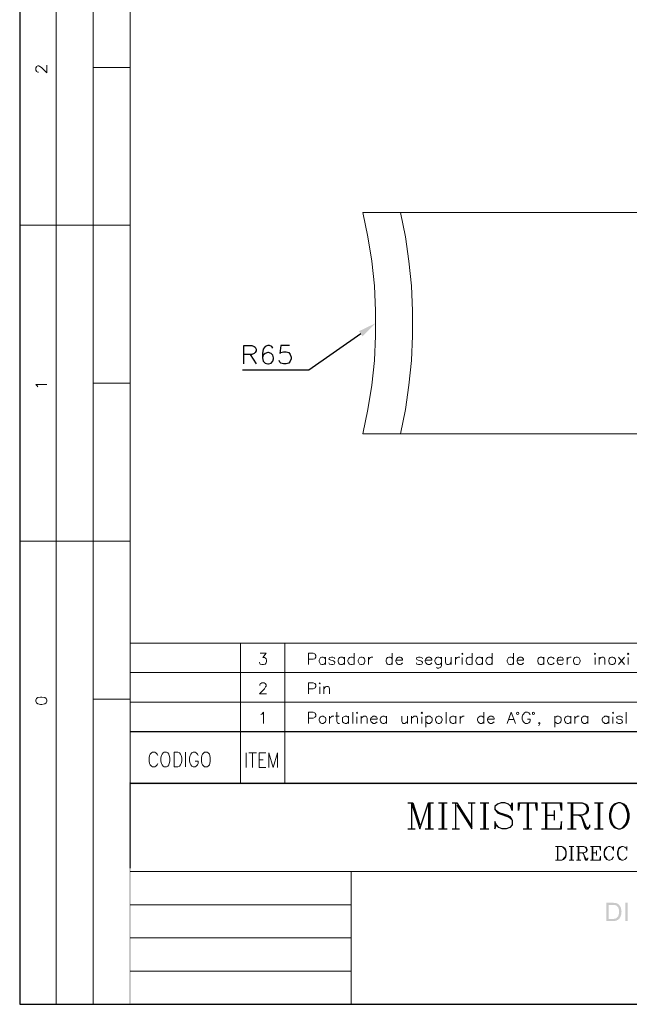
# Model space of a CAD drawing. Header units: millimetres. Extents: x 8 to 202, y 3 to 294.
# Tile 1 of 7: x 8 to 95, y 3 to 143. Entities that reach past the tile are written whole.
import ezdxf

# ---------------------------------------------------------------- set-up
doc = ezdxf.new("R2010")
doc.units = ezdxf.units.MM
doc.layers.add('DGE_CONTORNOS', color=7, linetype='Continuous', lineweight=0)
doc.layers.add('DGE_RELLENO', color=7, linetype='Continuous', lineweight=0)

msp = doc.modelspace()

# ---------------------------------------------------------------- hatches: boundary and pattern name
at = {"layer": 'DGE_RELLENO', "true_color": 0x000000}
for points in [[(56.1763, 99.046), (56.6843, 98.3264), (58.547, 100.189)], [(23.4527, 34.8263), (23.7067, 34.5723), (201.9723, 34.8263)], [(23.4527, 3.2456), (23.7067, 34.5723), (23.4527, 34.8263)], [(23.7067, 3.3726), (23.4527, 3.2456), (23.7067, 34.5723)], [(23.7067, 34.5723), (201.9723, 34.8263), (201.8453, 34.5723)], [(92.2867, 17.7236), (91.3977, 17.7236), (91.3977, 15.0989), (92.6253, 15.0989), (92.6677, 15.1413), (92.7947, 15.1413), (92.8793, 15.1836), (92.9217, 15.2259), (93.0063, 15.2259), (93.0487, 15.2683), (93.091, 15.3106), (93.1333, 15.3529), (93.1757, 15.3953), (91.7363, 15.3953), (91.7363, 17.3849), (92.2867, 17.3849), (93.1757, 17.4273), (93.1333, 17.4696), (93.091, 17.5119), (93.0063, 17.5543), (92.964, 17.5966), (92.8793, 17.639), (92.837, 17.639), (92.7523, 17.6813), (92.456, 17.6813), (92.3713, 17.7236)], [(93.1757, 17.4273), (92.2867, 17.3849), (92.6253, 17.3849), (92.6677, 17.3426), (92.7523, 17.3426), (92.7947, 17.3003), (92.837, 17.2579), (92.9217, 17.2156), (92.964, 17.1733), (93.0063, 17.131), (93.0487, 17.0463), (93.091, 17.0039), (93.091, 16.9616), (93.1333, 16.8769), (93.1333, 16.8346), (93.1757, 16.7499), (93.1757, 16.115), (93.1333, 16.0303), (93.1333, 15.9033), (93.091, 15.9033), (93.091, 15.8186), (93.0487, 15.7339), (93.0063, 15.6916), (92.964, 15.6493), (92.9217, 15.607), (92.8793, 15.5646), (92.837, 15.5223), (92.7523, 15.4799), (92.6677, 15.4376), (92.5407, 15.4376), (92.456, 15.3953), (91.7363, 15.3953), (93.1757, 15.3953), (93.2603, 15.4376), (93.3027, 15.5223), (93.3027, 15.5646), (93.345, 15.607), (93.3873, 15.6916), (93.4297, 15.7339), (93.4297, 15.8186), (93.472, 15.9033), (93.472, 15.988), (93.5143, 16.0303), (93.5143, 16.3266), (93.5567, 16.4113), (93.5567, 16.4536), (93.5143, 16.5383), (93.5143, 16.7499), (93.472, 16.8346), (93.472, 16.9616), (93.4297, 17.0463), (93.4297, 17.0886), (93.3873, 17.131), (93.345, 17.2156), (93.3027, 17.2579), (93.2603, 17.3426), (93.218, 17.3849)], [(94.107, 17.7236), (94.4457, 17.7236), (94.4457, 15.0989), (94.107, 15.0989), (94.107, 17.7236)], [(23.5797, 3.2456), (23.7067, 3.3726), (23.4527, 3.2456)], [(201.9723, 3.2456), (201.8453, 3.3726), (23.5797, 3.2456)], [(201.8453, 3.3726), (23.5797, 3.2456), (23.7067, 3.3726)]]:
    msp.add_hatch(color=7, dxfattribs=at).paths.add_polyline_path(points, flags=0)

# ---------------------------------------------------------------- linework, layer by layer
at = {"layer": 'DGE_CONTORNOS', "lineweight": 25}
for points in [[(7.874, 293.9063), (7.874, 3.2456)], [(23.5797, 42.0653), (201.9723, 42.0653)], [(23.5797, 34.6993), (201.9723, 34.6993)], [(63.119, 31.9053), (63.8387, 31.9053)], [(63.627, 31.9053), (63.627, 28.2223)], [(63.627, 31.9053), (64.8547, 28.2223), (66.0823, 31.9053), (66.0823, 28.2223)], [(63.8387, 31.9053), (64.8547, 28.7726)], [(66.0823, 31.9053), (66.802, 31.9053)], [(66.2517, 31.9053), (66.2517, 28.2223)], [(67.4793, 31.9053), (68.707, 31.9053)], [(68.0297, 31.9053), (68.0297, 28.2223)], [(68.199, 31.9053), (68.199, 28.2223)], [(69.4267, 31.9053), (70.104, 31.9053)], [(69.9347, 31.9053), (69.9347, 28.2223)], [(70.104, 31.9053), (72.2207, 28.5609)], [(70.104, 31.5666), (72.2207, 28.2223), (72.2207, 31.9053)], [(71.7127, 31.9053), (72.7287, 31.9053)], [(73.4483, 31.9053), (74.676, 31.9053)], [(73.9563, 31.9053), (73.9563, 28.2223)], [(74.1257, 31.9053), (74.1257, 28.2223)], [(77.8087, 31.3973), (77.978, 31.9053), (77.978, 30.847), (77.8087, 31.3973), (77.47, 31.7359), (76.9197, 31.9053), (76.4117, 31.9053), (75.9037, 31.7359), (75.5227, 31.3973), (75.5227, 31.0163), (75.7343, 30.6776), (75.9037, 30.5083), (76.2423, 30.339), (77.3007, 29.9579), (77.6393, 29.7886), (77.978, 29.4499)], [(75.5227, 31.0163), (75.9037, 30.6776), (76.2423, 30.5083), (77.3007, 30.1696), (77.6393, 29.9579), (77.8087, 29.7886), (77.978, 29.4499), (77.978, 28.7726), (77.6393, 28.3916), (77.1313, 28.2223), (76.581, 28.2223), (76.073, 28.3916), (75.7343, 28.7726), (75.5227, 29.2806), (75.5227, 28.2223), (75.7343, 28.7726)], [(79.0363, 31.9053), (78.867, 30.847), (78.867, 31.9053), (81.4917, 31.9053), (81.4917, 30.847), (81.3223, 31.9053)], [(80.0947, 31.9053), (80.0947, 28.2223)], [(80.264, 31.9053), (80.264, 28.2223)], [(82.169, 31.9053), (85.0053, 31.9053), (85.0053, 30.847), (84.7937, 31.9053)], [(82.7193, 31.9053), (82.7193, 28.2223)], [(82.8887, 31.9053), (82.8887, 28.2223)], [(83.947, 30.847), (83.947, 29.4499)], [(85.852, 31.9053), (87.9687, 31.9053), (88.4767, 31.7359), (88.646, 31.5666), (88.8153, 31.1856), (88.8153, 30.847), (88.646, 30.5083), (88.4767, 30.339), (87.9687, 30.1696), (86.5717, 30.1696)], [(86.4023, 31.9053), (86.4023, 28.2223)], [(86.5717, 31.9053), (86.5717, 28.2223)], [(87.9687, 31.9053), (88.3073, 31.7359), (88.4767, 31.5666), (88.646, 31.1856), (88.646, 30.847), (88.4767, 30.5083), (88.3073, 30.339), (87.9687, 30.1696)], [(89.7043, 31.9053), (90.932, 31.9053)], [(90.2123, 31.9053), (90.2123, 28.2223)], [(90.424, 31.9053), (90.424, 28.2223)], [(93.0487, 31.9053), (92.4983, 31.7359), (92.1597, 31.3973), (91.9903, 31.0163), (91.821, 30.339), (91.821, 29.7886), (91.9903, 29.1113), (92.1597, 28.7726), (92.4983, 28.3916), (93.0487, 28.2223), (93.3873, 28.2223), (93.8953, 28.3916), (94.234, 28.7726), (94.4457, 29.1113), (94.615, 29.7886), (94.615, 30.339), (94.4457, 31.0163), (94.234, 31.3973), (93.8953, 31.7359), (93.3873, 31.9053), (93.0487, 31.9053), (92.6677, 31.7359), (92.329, 31.3973), (92.1597, 31.0163), (91.9903, 30.339), (91.9903, 29.7886), (92.1597, 29.1113), (92.329, 28.7726), (92.6677, 28.3916), (93.0487, 28.2223)], [(93.3873, 28.2223), (93.726, 28.3916), (94.0647, 28.7726), (94.234, 29.1113), (94.4457, 29.7886), (94.4457, 30.339), (94.234, 31.0163), (94.0647, 31.3973), (93.726, 31.7359), (93.3873, 31.9053)], [(82.8887, 30.1696), (83.947, 30.1696)], [(87.4183, 30.1696), (87.7993, 29.9579), (87.9687, 29.7886), (88.4767, 28.5609), (88.646, 28.3916), (88.8153, 28.3916), (89.027, 28.5609)], [(87.7993, 29.9579), (87.9687, 29.6193), (88.3073, 28.3916), (88.4767, 28.2223), (88.8153, 28.2223), (89.027, 28.5609), (89.027, 28.7726)], [(63.119, 28.2223), (64.1773, 28.2223)], [(65.5743, 28.2223), (66.802, 28.2223)], [(67.4793, 28.2223), (68.707, 28.2223)], [(69.4267, 28.2223), (70.485, 28.2223)], [(73.4483, 28.2223), (74.676, 28.2223)], [(79.5443, 28.2223), (80.772, 28.2223)], [(82.169, 28.2223), (85.0053, 28.2223), (85.0053, 29.2806), (84.7937, 28.2223)], [(85.852, 28.2223), (87.0797, 28.2223)], [(89.7043, 28.2223), (90.932, 28.2223)], [(7.874, 3.2456), (201.9723, 3.2456)]]:
    msp.add_lwpolyline(points, dxfattribs=at)
at = {"layer": 'DGE_CONTORNOS', "lineweight": 5}
for points in [[(13.081, 293.9063), (13.081, 24.2006)], [(18.3303, 293.9063), (18.3303, 22.6343)], [(23.5797, 293.9063), (23.5797, 22.6343)], [(23.5797, 136.5957), (18.3303, 136.5957)], [(7.874, 114.1167), (23.5797, 114.1167)], [(23.5797, 91.6377), (18.3303, 91.6377)], [(7.874, 69.1587), (23.5797, 69.1587)], [(13.081, 69.1587), (13.081, 22.6343)], [(23.5797, 54.6384), (201.9723, 54.6384)], [(39.3277, 54.6384), (39.3277, 34.6993)], [(45.6353, 54.6384), (45.6353, 34.6993)], [(23.5797, 50.4474), (201.9723, 50.4474)], [(23.5797, 46.6797), (18.3303, 46.6797)], [(23.5797, 46.2564), (201.9723, 46.2564)], [(13.081, 34.6993), (13.081, 3.2456)], [(18.3303, 34.6993), (18.3303, 3.2456)], [(84.1587, 25.6823), (85.0477, 25.6823), (85.3017, 25.5976), (85.5133, 25.4283), (85.598, 25.2166), (85.6827, 24.9626), (85.6827, 24.497), (85.598, 24.2429), (85.5133, 24.0736), (85.3017, 23.8619), (85.0477, 23.7773), (84.1587, 23.7773)], [(84.4127, 25.6823), (84.4127, 23.7773)], [(84.4973, 25.6823), (84.4973, 23.7773)], [(85.0477, 25.6823), (85.217, 25.5976), (85.3863, 25.4283), (85.5133, 25.2166), (85.598, 24.9626), (85.598, 24.497), (85.5133, 24.2429), (85.3863, 24.0736), (85.217, 23.8619), (85.0477, 23.7773)], [(86.106, 25.6823), (86.741, 25.6823)], [(86.4023, 25.6823), (86.4023, 23.7773)], [(86.487, 25.6823), (86.487, 23.7773)], [(87.122, 25.6823), (88.1803, 25.6823), (88.4767, 25.5976), (88.5613, 25.513), (88.646, 25.3013), (88.646, 25.132), (88.5613, 24.9626), (88.4767, 24.8779), (88.1803, 24.7933), (87.4607, 24.7933)], [(87.376, 25.6823), (87.376, 23.7773)], [(87.4607, 25.6823), (87.4607, 23.7773)], [(88.1803, 25.6823), (88.392, 25.5976), (88.4767, 25.513), (88.5613, 25.3013), (88.5613, 25.132), (88.4767, 24.9626), (88.392, 24.8779), (88.1803, 24.7933)], [(89.1117, 25.6823), (90.551, 25.6823), (90.551, 25.132), (90.424, 25.6823)], [(89.3657, 25.6823), (89.3657, 23.7773)], [(89.4503, 25.6823), (89.4503, 23.7773)], [(92.329, 25.4283), (92.4137, 25.132), (92.4137, 25.6823), (92.329, 25.4283), (92.1597, 25.5976), (91.8633, 25.6823), (91.694, 25.6823), (91.44, 25.5976), (91.2707, 25.4283), (91.1437, 25.2166), (91.059, 24.9626), (91.059, 24.497), (91.1437, 24.2429), (91.2707, 24.0736), (91.44, 23.8619), (91.694, 23.7773), (91.8633, 23.7773), (92.1597, 23.8619), (92.329, 24.0736), (92.4137, 24.2429)], [(91.694, 25.6823), (91.5247, 25.5976), (91.3553, 25.4283), (91.2707, 25.2166), (91.1437, 24.9626), (91.1437, 24.497), (91.2707, 24.2429), (91.3553, 24.0736), (91.5247, 23.8619), (91.694, 23.7773)], [(94.234, 25.4283), (94.3187, 25.132), (94.3187, 25.6823), (94.234, 25.4283), (94.0223, 25.5976), (93.7683, 25.6823), (93.599, 25.6823), (93.3027, 25.5976), (93.1333, 25.4283), (93.0487, 25.2166), (92.964, 24.9626), (92.964, 24.497), (93.0487, 24.2429), (93.1333, 24.0736), (93.3027, 23.8619), (93.599, 23.7773), (93.7683, 23.7773), (94.0223, 23.8619), (94.234, 24.0736), (94.3187, 24.2429)], [(93.599, 25.6823), (93.4297, 25.5976), (93.218, 25.4283), (93.1333, 25.2166), (93.0487, 24.9626), (93.0487, 24.497), (93.1333, 24.2429), (93.218, 24.0736), (93.4297, 23.8619), (93.599, 23.7773)], [(87.9263, 24.7933), (88.0957, 24.7086), (88.1803, 24.5816), (88.4767, 23.989), (88.5613, 23.8619), (88.646, 23.8619), (88.7307, 23.989)], [(88.0957, 24.7086), (88.1803, 24.497), (88.392, 23.8619), (88.4767, 23.7773), (88.646, 23.7773), (88.7307, 23.989), (88.7307, 24.0736)], [(89.1117, 23.7773), (90.551, 23.7773), (90.551, 24.3276), (90.424, 23.7773)], [(89.4503, 24.7933), (90.0007, 24.7933)], [(90.0007, 25.132), (90.0007, 24.4123)], [(86.106, 23.7773), (86.741, 23.7773)], [(87.122, 23.7773), (87.757, 23.7773)], [(55.0757, 17.3849), (55.118, 17.3849)], [(55.0757, 12.6859), (55.118, 12.6859)], [(55.0757, 7.9446), (55.118, 7.9446)]]:
    msp.add_lwpolyline(points, dxfattribs=at)
at = {"layer": 'DGE_CONTORNOS', "lineweight": 13}
for points in [[(10.541, 135.9184), (10.4563, 135.9184), (10.287, 136.003), (10.2447, 136.0454), (10.16, 136.2147), (10.16, 136.511), (10.2447, 136.6804), (10.287, 136.7227), (10.4563, 136.8074), (10.5833, 136.8074), (10.7527, 136.7227), (10.9643, 136.5957), (11.7263, 135.8337), (11.7263, 136.892)], [(56.7267, 115.937), (156.4217, 115.937)], [(56.7267, 84.441), (57.4463, 87.9124), (57.9967, 91.3837), (58.3777, 94.8974), (58.547, 98.411), (58.547, 101.967), (58.3777, 105.4807), (57.9967, 108.9944), (57.4463, 112.4657), (56.7267, 115.937)], [(62.103, 84.441), (62.7803, 87.9124), (63.2883, 91.3837), (63.627, 94.8974), (63.7963, 98.411), (63.7963, 101.967), (63.627, 105.4807), (63.2883, 108.9944), (62.7803, 112.4657), (62.103, 115.937)], [(10.4563, 91.1297), (10.3717, 91.2567), (10.16, 91.4684), (11.7263, 91.4684)], [(56.7267, 84.441), (156.4217, 84.441)], [(42.1217, 53.199), (42.9683, 53.199), (42.5027, 52.6064), (42.7143, 52.6064), (42.8837, 52.5217), (42.9683, 52.437), (43.0107, 52.2254), (43.0107, 52.056), (42.9683, 51.8444), (42.799, 51.675), (42.5873, 51.6327), (42.3333, 51.6327), (42.1217, 51.675), (42.037, 51.7597), (41.9947, 51.929)], [(48.9797, 51.6327), (48.9797, 53.199), (49.657, 53.199), (49.911, 53.1144), (49.9533, 53.0297), (50.038, 52.9027), (50.038, 52.6487), (49.9533, 52.5217), (49.911, 52.437), (49.657, 52.3524), (48.9797, 52.3524)], [(51.3927, 52.437), (51.2233, 52.6064), (51.0963, 52.6487), (50.8847, 52.6487), (50.7153, 52.6064), (50.5883, 52.437), (50.5037, 52.2254), (50.5037, 52.056), (50.5883, 51.8444), (50.7153, 51.675), (50.8847, 51.6327), (51.0963, 51.6327), (51.2233, 51.675), (51.3927, 51.8444)], [(51.3927, 52.6487), (51.3927, 51.6327)], [(52.7473, 52.437), (52.6627, 52.6064), (52.451, 52.6487), (52.2393, 52.6487), (51.9853, 52.6064), (51.9007, 52.437), (51.9853, 52.31), (52.1547, 52.2254), (52.5357, 52.1407), (52.6627, 52.056), (52.7473, 51.929), (52.7473, 51.8444), (52.6627, 51.675), (52.451, 51.6327), (52.2393, 51.6327), (51.9853, 51.675), (51.9007, 51.8444)], [(54.102, 52.437), (53.9327, 52.6064), (53.8057, 52.6487), (53.5517, 52.6487), (53.4247, 52.6064), (53.2553, 52.437), (53.213, 52.2254), (53.213, 52.056), (53.2553, 51.8444), (53.4247, 51.675), (53.5517, 51.6327), (53.8057, 51.6327), (53.9327, 51.675), (54.102, 51.8444)], [(54.102, 52.6487), (54.102, 51.6327)], [(55.499, 52.437), (55.372, 52.6064), (55.2027, 52.6487), (54.991, 52.6487), (54.8217, 52.6064), (54.6947, 52.437), (54.61, 52.2254), (54.61, 52.056), (54.6947, 51.8444), (54.8217, 51.675), (54.991, 51.6327), (55.2027, 51.6327), (55.372, 51.675), (55.499, 51.8444)], [(55.499, 53.199), (55.499, 51.6327)], [(56.4303, 52.6487), (56.261, 52.6064), (56.134, 52.437), (56.0493, 52.2254), (56.0493, 52.056), (56.134, 51.8444), (56.261, 51.675), (56.4303, 51.6327), (56.642, 51.6327), (56.8113, 51.675), (56.9383, 51.8444), (57.023, 52.056), (57.023, 52.2254), (56.9383, 52.437), (56.8113, 52.6064), (56.642, 52.6487), (56.4303, 52.6487)], [(57.531, 52.6487), (57.531, 51.6327)], [(57.531, 52.2254), (57.6157, 52.437), (57.785, 52.6064), (57.912, 52.6487), (58.1237, 52.6487)], [(60.9177, 52.437), (60.7483, 52.6064), (60.6213, 52.6487), (60.4097, 52.6487), (60.2403, 52.6064), (60.071, 52.437), (60.0287, 52.2254), (60.0287, 52.056), (60.071, 51.8444), (60.2403, 51.675), (60.4097, 51.6327), (60.6213, 51.6327), (60.7483, 51.675), (60.9177, 51.8444)], [(60.9177, 53.199), (60.9177, 51.6327)], [(61.4257, 52.2254), (62.357, 52.2254), (62.357, 52.3524), (62.2723, 52.5217), (62.1877, 52.6064), (62.0183, 52.6487), (61.8067, 52.6487), (61.6797, 52.6064), (61.5103, 52.437), (61.4257, 52.2254), (61.4257, 52.056), (61.5103, 51.8444), (61.6797, 51.675), (61.8067, 51.6327), (62.0183, 51.6327), (62.1877, 51.675), (62.357, 51.8444)], [(65.1933, 52.437), (65.1087, 52.6064), (64.897, 52.6487), (64.643, 52.6487), (64.4313, 52.6064), (64.3467, 52.437), (64.4313, 52.31), (64.6007, 52.2254), (64.9817, 52.1407), (65.1087, 52.056), (65.1933, 51.929), (65.1933, 51.8444), (65.1087, 51.675), (64.897, 51.6327), (64.643, 51.6327), (64.4313, 51.675), (64.3467, 51.8444)], [(65.6167, 52.2254), (66.548, 52.2254), (66.548, 52.3524), (66.4633, 52.5217), (66.3787, 52.6064), (66.2517, 52.6487), (65.9977, 52.6487), (65.8707, 52.6064), (65.7013, 52.437), (65.6167, 52.2254), (65.6167, 52.056), (65.7013, 51.8444), (65.8707, 51.675), (65.9977, 51.6327), (66.2517, 51.6327), (66.3787, 51.675), (66.548, 51.8444)], [(67.9027, 52.437), (67.7333, 52.6064), (67.564, 52.6487), (67.3523, 52.6487), (67.2253, 52.6064), (67.056, 52.437), (66.9713, 52.2254), (66.9713, 52.056), (67.056, 51.8444), (67.2253, 51.675), (67.3523, 51.6327), (67.564, 51.6327), (67.7333, 51.675), (67.9027, 51.8444)], [(67.9027, 52.6487), (67.9027, 51.4634), (67.818, 51.2517), (67.7333, 51.167), (67.564, 51.0824), (67.3523, 51.0824), (67.2253, 51.167)], [(68.4953, 52.6487), (68.4953, 51.929), (68.58, 51.675), (68.707, 51.6327), (68.9187, 51.6327), (69.088, 51.675), (69.2997, 51.929)], [(69.2997, 52.6487), (69.2997, 51.6327)], [(69.8923, 52.6487), (69.8923, 51.6327)], [(69.8923, 52.2254), (69.977, 52.437), (70.1463, 52.6064), (70.2733, 52.6487), (70.5273, 52.6487)], [(70.8237, 53.1144), (70.866, 53.199), (70.9507, 53.1144), (70.866, 53.0297), (70.8237, 53.1144)], [(70.866, 52.6064), (70.866, 51.6327)], [(72.3053, 52.437), (72.1783, 52.6064), (72.009, 52.6487), (71.7973, 52.6487), (71.628, 52.6064), (71.501, 52.437), (71.4163, 52.2254), (71.4163, 52.056), (71.501, 51.8444), (71.628, 51.675), (71.7973, 51.6327), (72.009, 51.6327), (72.1783, 51.675), (72.3053, 51.8444)], [(72.3053, 53.199), (72.3053, 51.6327)], [(73.7447, 52.437), (73.5753, 52.6064), (73.4483, 52.6487), (73.1943, 52.6487), (73.0673, 52.6064), (72.898, 52.437), (72.8133, 52.2254), (72.8133, 52.056), (72.898, 51.8444), (73.0673, 51.675), (73.1943, 51.6327), (73.4483, 51.6327), (73.5753, 51.675), (73.7447, 51.8444)], [(73.7447, 52.6487), (73.7447, 51.6327)], [(75.1417, 52.437), (75.0147, 52.6064), (74.8453, 52.6487), (74.6337, 52.6487), (74.4643, 52.6064), (74.3373, 52.437), (74.2527, 52.2254), (74.2527, 52.056), (74.3373, 51.8444), (74.4643, 51.675), (74.6337, 51.6327), (74.8453, 51.6327), (75.0147, 51.675), (75.1417, 51.8444)], [(75.1417, 53.199), (75.1417, 51.6327)], [(78.1473, 52.437), (78.0203, 52.6064), (77.851, 52.6487), (77.6393, 52.6487), (77.47, 52.6064), (77.343, 52.437), (77.2583, 52.2254), (77.2583, 52.056), (77.343, 51.8444), (77.47, 51.675), (77.6393, 51.6327), (77.851, 51.6327), (78.0203, 51.675), (78.1473, 51.8444)], [(78.1473, 53.199), (78.1473, 51.6327)], [(78.6977, 52.2254), (79.5867, 52.2254), (79.5867, 52.3524), (79.502, 52.5217), (79.4173, 52.6064), (79.2903, 52.6487), (79.0363, 52.6487), (78.9093, 52.6064), (78.74, 52.437), (78.6977, 52.2254), (78.6977, 52.056), (78.74, 51.8444), (78.9093, 51.675), (79.0363, 51.6327), (79.2903, 51.6327), (79.4173, 51.675), (79.5867, 51.8444)], [(82.5077, 52.437), (82.3383, 52.6064), (82.2113, 52.6487), (81.9573, 52.6487), (81.8303, 52.6064), (81.661, 52.437), (81.6187, 52.2254), (81.6187, 52.056), (81.661, 51.8444), (81.8303, 51.675), (81.9573, 51.6327), (82.2113, 51.6327), (82.3383, 51.675), (82.5077, 51.8444)], [(82.5077, 52.6487), (82.5077, 51.6327)], [(83.947, 52.437), (83.7777, 52.6064), (83.6083, 52.6487), (83.3967, 52.6487), (83.2697, 52.6064), (83.1003, 52.437), (83.0157, 52.2254), (83.0157, 52.056), (83.1003, 51.8444), (83.2697, 51.675), (83.3967, 51.6327), (83.6083, 51.6327), (83.7777, 51.675), (83.947, 51.8444)], [(84.3703, 52.2254), (85.2593, 52.2254), (85.2593, 52.3524), (85.217, 52.5217), (85.1323, 52.6064), (84.963, 52.6487), (84.7513, 52.6487), (84.582, 52.6064), (84.455, 52.437), (84.3703, 52.2254), (84.3703, 52.056), (84.455, 51.8444), (84.582, 51.675), (84.7513, 51.6327), (84.963, 51.6327), (85.1323, 51.675), (85.2593, 51.8444)], [(85.8097, 52.6487), (85.8097, 51.6327)], [(85.8097, 52.2254), (85.8943, 52.437), (86.0213, 52.6064), (86.1907, 52.6487), (86.4023, 52.6487)], [(87.0797, 52.6487), (86.9103, 52.6064), (86.7833, 52.437), (86.6987, 52.2254), (86.6987, 52.056), (86.7833, 51.8444), (86.9103, 51.675), (87.0797, 51.6327), (87.2913, 51.6327), (87.4607, 51.675), (87.5877, 51.8444), (87.6723, 52.056), (87.6723, 52.2254), (87.5877, 52.437), (87.4607, 52.6064), (87.2913, 52.6487), (87.0797, 52.6487)], [(89.7043, 53.1144), (89.789, 53.199), (89.8313, 53.1144), (89.789, 53.0297), (89.7043, 53.1144)], [(89.789, 52.6064), (89.789, 51.6327)], [(90.3817, 52.6487), (90.3817, 51.6327)], [(90.3817, 52.3524), (90.5933, 52.6064), (90.7627, 52.6487), (90.9743, 52.6487), (91.1013, 52.6064), (91.186, 52.3524), (91.186, 51.6327)], [(92.1173, 52.6487), (91.948, 52.6064), (91.7787, 52.437), (91.7363, 52.2254), (91.7363, 52.056), (91.7787, 51.8444), (91.948, 51.675), (92.1173, 51.6327), (92.329, 51.6327), (92.456, 51.675), (92.6253, 51.8444), (92.71, 52.056), (92.71, 52.2254), (92.6253, 52.437), (92.456, 52.6064), (92.329, 52.6487), (92.1173, 52.6487)], [(93.1333, 52.6487), (93.98, 51.6327)], [(93.98, 52.6487), (93.1333, 51.6327)], [(94.4033, 53.1144), (94.488, 53.199), (94.5727, 53.1144), (94.488, 53.0297), (94.4033, 53.1144)], [(94.488, 52.6064), (94.488, 51.6327)], [(42.037, 48.627), (42.037, 48.7117), (42.1217, 48.8387), (42.2063, 48.9234), (42.3333, 49.008), (42.672, 49.008), (42.799, 48.9234), (42.8837, 48.8387), (42.9683, 48.7117), (42.9683, 48.5424), (42.8837, 48.4154), (42.7143, 48.1614), (41.9947, 47.4417), (43.0107, 47.4417)], [(48.9797, 47.4417), (48.9797, 49.008), (49.657, 49.008), (49.911, 48.9234), (49.9533, 48.8387), (50.038, 48.7117), (50.038, 48.4577), (49.9533, 48.3307), (49.911, 48.246), (49.657, 48.1614), (48.9797, 48.1614)], [(50.5037, 48.9234), (50.5883, 49.008), (50.6307, 48.9234), (50.5883, 48.8387), (50.5037, 48.9234)], [(50.5883, 48.4154), (50.5883, 47.4417)], [(51.181, 48.4577), (51.181, 47.4417)], [(51.181, 48.1614), (51.3927, 48.4154), (51.562, 48.4577), (51.7737, 48.4577), (51.9007, 48.4154), (51.9853, 48.1614), (51.9853, 47.4417)], [(10.16, 46.3834), (10.2447, 46.1717), (10.4563, 46.0024), (10.8373, 45.9177), (11.049, 45.9177), (11.43, 46.0024), (11.6417, 46.1717), (11.7263, 46.3834), (11.7263, 46.5527), (11.6417, 46.7644), (11.43, 46.8914), (11.049, 46.976), (10.8373, 46.976), (10.4563, 46.8914), (10.2447, 46.7644), (10.16, 46.5527), (10.16, 46.3834)], [(42.2063, 44.4784), (42.3333, 44.563), (42.5873, 44.817), (42.5873, 43.2084)], [(48.9797, 43.2084), (48.9797, 44.817), (49.657, 44.817), (49.911, 44.7324), (49.9533, 44.6477), (50.038, 44.4784), (50.038, 44.2667), (49.9533, 44.1397), (49.911, 44.055), (49.657, 43.9704), (48.9797, 43.9704)], [(50.8847, 44.2667), (50.7153, 44.182), (50.5883, 44.055), (50.5037, 43.8434), (50.5037, 43.674), (50.5883, 43.4624), (50.7153, 43.293), (50.8847, 43.2084), (51.0963, 43.2084), (51.2233, 43.293), (51.3927, 43.4624), (51.4773, 43.674), (51.4773, 43.8434), (51.3927, 44.055), (51.2233, 44.182), (51.0963, 44.2667), (50.8847, 44.2667)], [(51.9853, 44.2667), (51.9853, 43.2084)], [(51.9853, 43.8434), (52.07, 44.055), (52.2393, 44.182), (52.3663, 44.2667), (52.578, 44.2667)], [(52.832, 44.2667), (53.34, 44.2667)], [(53.0437, 44.817), (53.0437, 43.5047), (53.1283, 43.293), (53.2553, 43.2084), (53.4247, 43.2084)], [(54.6947, 44.055), (54.5253, 44.182), (54.3983, 44.2667), (54.1867, 44.2667), (54.0173, 44.182), (53.848, 44.055), (53.8057, 43.8434), (53.8057, 43.674), (53.848, 43.4624), (54.0173, 43.293), (54.1867, 43.2084), (54.3983, 43.2084), (54.5253, 43.293), (54.6947, 43.4624)], [(54.6947, 44.2667), (54.6947, 43.2084)], [(55.2873, 44.817), (55.2873, 43.2084)], [(55.8377, 44.7324), (55.88, 44.817), (55.9647, 44.7324), (55.88, 44.6477), (55.8377, 44.7324)], [(55.88, 44.182), (55.88, 43.2084)], [(56.4727, 44.2667), (56.4727, 43.2084)], [(56.4727, 43.9704), (56.7267, 44.182), (56.8537, 44.2667), (57.1077, 44.2667), (57.2347, 44.182), (57.3193, 43.9704), (57.3193, 43.2084)], [(57.8273, 43.8434), (58.7587, 43.8434), (58.7587, 43.9704), (58.674, 44.1397), (58.5893, 44.182), (58.42, 44.2667), (58.2083, 44.2667), (58.0813, 44.182), (57.912, 44.055), (57.8273, 43.8434), (57.8273, 43.674), (57.912, 43.4624), (58.0813, 43.293), (58.2083, 43.2084), (58.42, 43.2084), (58.5893, 43.293), (58.7587, 43.4624)], [(60.071, 44.055), (59.944, 44.182), (59.7747, 44.2667), (59.563, 44.2667), (59.3937, 44.182), (59.2667, 44.055), (59.182, 43.8434), (59.182, 43.674), (59.2667, 43.4624), (59.3937, 43.293), (59.563, 43.2084), (59.7747, 43.2084), (59.944, 43.293), (60.071, 43.4624)], [(60.071, 44.2667), (60.071, 43.2084)], [(62.2723, 44.2667), (62.2723, 43.5047), (62.357, 43.293), (62.484, 43.2084), (62.6957, 43.2084), (62.865, 43.293), (63.0767, 43.5047)], [(63.0767, 44.2667), (63.0767, 43.2084)], [(63.6693, 44.2667), (63.6693, 43.2084)], [(63.6693, 43.9704), (63.9233, 44.182), (64.0503, 44.2667), (64.3043, 44.2667), (64.4313, 44.182), (64.516, 43.9704), (64.516, 43.2084)], [(65.024, 44.7324), (65.1087, 44.817), (65.1933, 44.7324), (65.1087, 44.6477), (65.024, 44.7324)], [(65.1087, 44.182), (65.1087, 43.2084)], [(65.7013, 44.2667), (65.7013, 42.7004)], [(65.7013, 44.055), (65.8707, 44.182), (65.9977, 44.2667), (66.2517, 44.2667), (66.3787, 44.182), (66.548, 44.055), (66.5903, 43.8434), (66.5903, 43.674), (66.548, 43.4624), (66.3787, 43.293), (66.2517, 43.2084), (65.9977, 43.2084), (65.8707, 43.293), (65.7013, 43.4624)], [(67.437, 44.2667), (67.2677, 44.182), (67.1407, 44.055), (67.056, 43.8434), (67.056, 43.674), (67.1407, 43.4624), (67.2677, 43.293), (67.437, 43.2084), (67.6487, 43.2084), (67.818, 43.293), (67.945, 43.4624), (68.0297, 43.674), (68.0297, 43.8434), (67.945, 44.055), (67.818, 44.182), (67.6487, 44.2667), (67.437, 44.2667)], [(68.58, 44.817), (68.58, 43.2084)], [(69.977, 44.055), (69.85, 44.182), (69.6807, 44.2667), (69.469, 44.2667), (69.2997, 44.182), (69.1727, 44.055), (69.088, 43.8434), (69.088, 43.674), (69.1727, 43.4624), (69.2997, 43.293), (69.469, 43.2084), (69.6807, 43.2084), (69.85, 43.293), (69.977, 43.4624)], [(69.977, 44.2667), (69.977, 43.2084)], [(70.5697, 44.2667), (70.5697, 43.2084)], [(70.5697, 43.8434), (70.6543, 44.055), (70.8237, 44.182), (70.9507, 44.2667), (71.1623, 44.2667)], [(73.9563, 44.055), (73.787, 44.182), (73.66, 44.2667), (73.4483, 44.2667), (73.279, 44.182), (73.152, 44.055), (73.0673, 43.8434), (73.0673, 43.674), (73.152, 43.4624), (73.279, 43.293), (73.4483, 43.2084), (73.66, 43.2084), (73.787, 43.293), (73.9563, 43.4624)], [(73.9563, 44.817), (73.9563, 43.2084)], [(74.4643, 43.8434), (75.3957, 43.8434), (75.3957, 43.9704), (75.311, 44.1397), (75.2263, 44.182), (75.0993, 44.2667), (74.8453, 44.2667), (74.7183, 44.182), (74.549, 44.055), (74.4643, 43.8434), (74.4643, 43.674), (74.549, 43.4624), (74.7183, 43.293), (74.8453, 43.2084), (75.0993, 43.2084), (75.2263, 43.293), (75.3957, 43.4624)], [(77.2583, 43.2084), (77.851, 44.817), (78.4437, 43.2084)], [(77.47, 43.7587), (78.232, 43.7587)], [(78.9093, 44.6477), (78.867, 44.7747), (78.74, 44.817), (78.6553, 44.7747), (78.613, 44.6477), (78.6553, 44.563), (78.74, 44.4784), (78.867, 44.563), (78.9093, 44.6477)], [(80.5603, 44.436), (80.4757, 44.563), (80.3487, 44.7324), (80.1793, 44.817), (79.883, 44.817), (79.7137, 44.7324), (79.5867, 44.563), (79.502, 44.436), (79.4173, 44.182), (79.4173, 43.8434), (79.502, 43.5894), (79.5867, 43.4624), (79.7137, 43.293), (79.883, 43.2084), (80.1793, 43.2084), (80.3487, 43.293), (80.4757, 43.4624), (80.5603, 43.5894), (80.5603, 43.8434), (80.1793, 43.8434)], [(81.153, 44.6477), (81.1107, 44.7747), (80.9837, 44.817), (80.899, 44.7747), (80.8567, 44.6477), (80.899, 44.563), (80.9837, 44.4784), (81.1107, 44.563), (81.153, 44.6477)], [(84.074, 44.2667), (84.074, 42.7004)], [(84.074, 44.055), (84.2433, 44.182), (84.3703, 44.2667), (84.582, 44.2667), (84.7513, 44.182), (84.9207, 44.055), (84.963, 43.8434), (84.963, 43.674), (84.9207, 43.4624), (84.7513, 43.293), (84.582, 43.2084), (84.3703, 43.2084), (84.2433, 43.293), (84.074, 43.4624)], [(86.3177, 44.055), (86.1907, 44.182), (86.0213, 44.2667), (85.8097, 44.2667), (85.6403, 44.182), (85.5133, 44.055), (85.4287, 43.8434), (85.4287, 43.674), (85.5133, 43.4624), (85.6403, 43.293), (85.8097, 43.2084), (86.0213, 43.2084), (86.1907, 43.293), (86.3177, 43.4624)], [(86.3177, 44.2667), (86.3177, 43.2084)], [(86.9103, 44.2667), (86.9103, 43.2084)], [(86.9103, 43.8434), (86.995, 44.055), (87.1643, 44.182), (87.2913, 44.2667), (87.503, 44.2667)], [(88.7307, 44.055), (88.5613, 44.182), (88.4343, 44.2667), (88.1803, 44.2667), (88.0533, 44.182), (87.884, 44.055), (87.8417, 43.8434), (87.8417, 43.674), (87.884, 43.4624), (88.0533, 43.293), (88.1803, 43.2084), (88.4343, 43.2084), (88.5613, 43.293), (88.7307, 43.4624)], [(88.7307, 44.2667), (88.7307, 43.2084)], [(91.7363, 44.055), (91.567, 44.182), (91.44, 44.2667), (91.186, 44.2667), (91.059, 44.182), (90.8897, 44.055), (90.805, 43.8434), (90.805, 43.674), (90.8897, 43.4624), (91.059, 43.293), (91.186, 43.2084), (91.44, 43.2084), (91.567, 43.293), (91.7363, 43.4624)], [(91.7363, 44.2667), (91.7363, 43.2084)], [(92.2443, 44.7324), (92.329, 44.817), (92.4137, 44.7324), (92.329, 44.6477), (92.2443, 44.7324)], [(92.329, 44.182), (92.329, 43.2084)], [(93.6837, 44.055), (93.599, 44.182), (93.3873, 44.2667), (93.1333, 44.2667), (92.9217, 44.182), (92.837, 44.055), (92.9217, 43.8857), (93.091, 43.8434), (93.4297, 43.7587), (93.599, 43.674), (93.6837, 43.5047), (93.6837, 43.4624), (93.599, 43.293), (93.3873, 43.2084), (93.1333, 43.2084), (92.9217, 43.293), (92.837, 43.4624)], [(94.1917, 44.817), (94.1917, 43.2084)], [(81.915, 43.293), (81.8303, 43.3777), (81.7457, 43.293), (81.8303, 43.2084), (81.915, 43.293), (81.915, 43.166), (81.8303, 42.9967), (81.7457, 42.912)], [(27.5167, 38.6363), (27.432, 38.848), (27.2627, 39.0596), (27.0933, 39.1443), (26.797, 39.1443), (26.6277, 39.0596), (26.4583, 38.848), (26.3737, 38.6363), (26.289, 38.34), (26.289, 37.832), (26.3737, 37.5356), (26.4583, 37.3239), (26.6277, 37.1546), (26.797, 37.0276), (27.0933, 37.0276), (27.2627, 37.1546), (27.432, 37.3239), (27.5167, 37.5356)], [(28.448, 39.1443), (28.321, 39.0596), (28.1517, 38.848), (28.067, 38.6363), (27.9823, 38.34), (27.9823, 37.832), (28.067, 37.5356), (28.1517, 37.3239), (28.321, 37.1546), (28.448, 37.0276), (28.7867, 37.0276), (28.956, 37.1546), (29.1253, 37.3239), (29.1677, 37.5356), (29.2523, 37.832), (29.2523, 38.34), (29.1677, 38.6363), (29.1253, 38.848), (28.956, 39.0596), (28.7867, 39.1443), (28.448, 39.1443)], [(29.845, 37.0276), (29.845, 39.1443), (30.3953, 39.1443), (30.607, 39.0596), (30.7763, 38.848), (30.861, 38.6363), (30.9457, 38.34), (30.9457, 37.832), (30.861, 37.5356), (30.7763, 37.3239), (30.607, 37.1546), (30.3953, 37.0276), (29.845, 37.0276)], [(31.496, 39.1443), (31.496, 37.0276)], [(33.274, 38.6363), (33.1893, 38.848), (33.02, 39.0596), (32.8507, 39.1443), (32.5543, 39.1443), (32.385, 39.0596), (32.2157, 38.848), (32.131, 38.6363), (32.0463, 38.34), (32.0463, 37.832), (32.131, 37.5356), (32.2157, 37.3239), (32.385, 37.1546), (32.5543, 37.0276), (32.8507, 37.0276), (33.02, 37.1546), (33.1893, 37.3239), (33.274, 37.5356), (33.274, 37.832), (32.8507, 37.832)], [(34.2053, 39.1443), (34.0783, 39.0596), (33.909, 38.848), (33.8243, 38.6363), (33.7397, 38.34), (33.7397, 37.832), (33.8243, 37.5356), (33.909, 37.3239), (34.0783, 37.1546), (34.2053, 37.0276), (34.544, 37.0276), (34.7133, 37.1546), (34.8827, 37.3239), (34.925, 37.5356), (35.0097, 37.832), (35.0097, 38.34), (34.925, 38.6363), (34.8827, 38.848), (34.7133, 39.0596), (34.544, 39.1443), (34.2053, 39.1443)], [(40.132, 39.0596), (40.132, 36.9429)], [(40.513, 39.0596), (41.5713, 39.0596)], [(41.021, 39.0596), (41.021, 36.9429)], [(41.9523, 36.9429), (41.9523, 39.0596), (42.926, 39.0596)], [(41.9523, 38.0436), (42.545, 38.0436)], [(43.3493, 36.9429), (43.3493, 39.0596), (43.942, 36.9429), (44.577, 39.0596), (44.577, 36.9429)], [(41.9523, 36.9429), (42.926, 36.9429)], [(55.0757, 22.1263), (55.0757, 3.2456)], [(55.0757, 17.3849), (23.5797, 17.3849)], [(55.0757, 12.6859), (23.5797, 12.6859)], [(55.0757, 7.9446), (23.5797, 7.9446)]]:
    msp.add_lwpolyline(points, dxfattribs=at)
at = {"layer": 'DGE_CONTORNOS', "lineweight": 30}
for points in [[(56.4303, 98.665), (49.022, 93.5004)], [(39.7933, 94.3894), (39.7933, 97.014), (40.9363, 97.014), (41.275, 96.887), (41.402, 96.76), (41.529, 96.506), (41.529, 96.252), (41.402, 95.998), (41.275, 95.871), (40.9363, 95.744), (39.7933, 95.744)], [(43.8997, 96.633), (43.7727, 96.887), (43.434, 97.014), (43.18, 97.014), (42.799, 96.887), (42.545, 96.506), (42.418, 95.871), (42.418, 95.236), (42.545, 94.7704), (42.799, 94.5164), (43.18, 94.3894), (43.307, 94.3894), (43.688, 94.5164), (43.8997, 94.7704), (44.0267, 95.109), (44.0267, 95.236), (43.8997, 95.617), (43.688, 95.871), (43.307, 95.998), (43.18, 95.998), (42.799, 95.871), (42.545, 95.617), (42.418, 95.236)], [(46.2703, 97.014), (45.0427, 97.014), (44.9157, 95.871), (45.0427, 95.998), (45.4237, 96.125), (45.8047, 96.125), (46.1857, 95.998), (46.3973, 95.744), (46.5243, 95.363), (46.5243, 95.109), (46.3973, 94.7704), (46.1857, 94.5164), (45.8047, 94.3894), (45.4237, 94.3894), (45.0427, 94.5164), (44.9157, 94.6434), (44.7887, 94.8974)], [(40.6823, 95.744), (41.529, 94.3894)], [(47.117, 93.5004), (39.5817, 93.5004)], [(49.022, 93.5004), (47.117, 93.5004)]]:
    msp.add_lwpolyline(points, dxfattribs=at)
at = {"layer": 'DGE_CONTORNOS', "lineweight": 9}
msp.add_lwpolyline([(23.5797, 22.1263), (201.9723, 22.1263)], dxfattribs=at)

doc.saveas('drawing.dxf')
